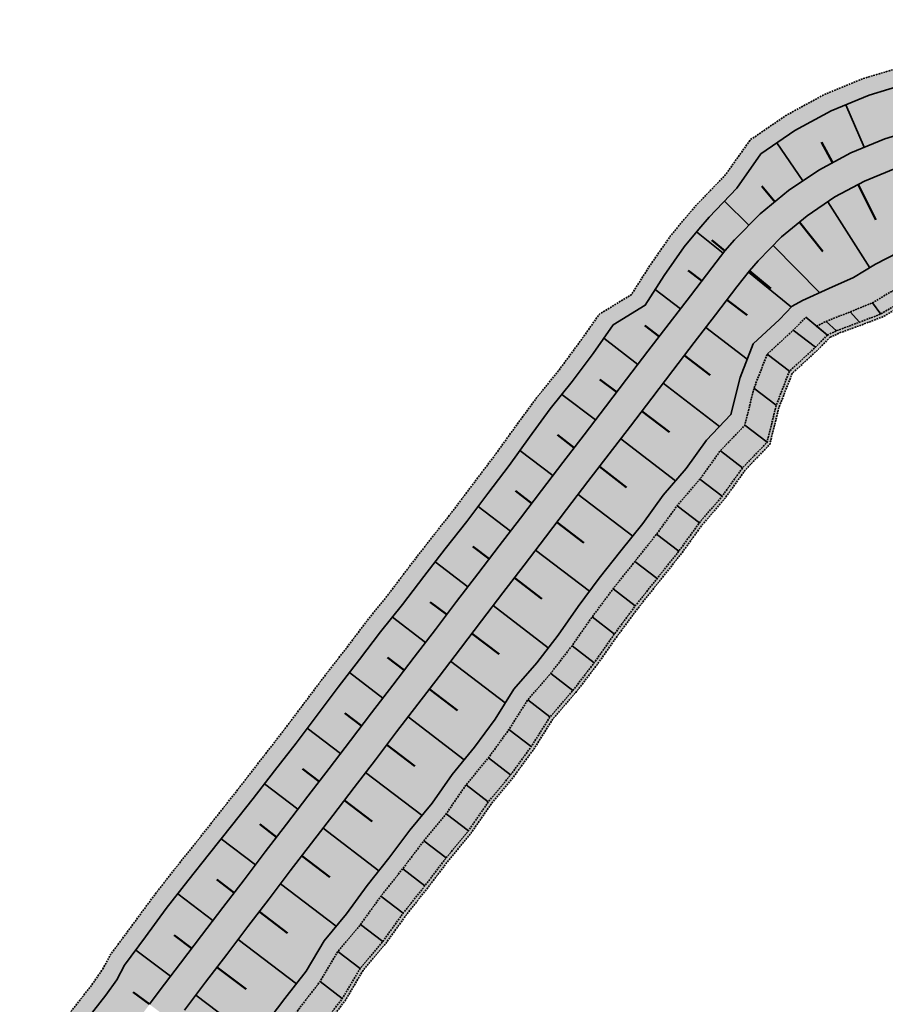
# Model space of a CAD drawing. Header units: metres. Extents: x 202556 to 220516, y 396023 to 402859.
# Tile 4 of 12: x 202626 to 202750, y 396423 to 396564. Entities that reach past the tile are written whole.
import ezdxf

# ---------------------------------------------------------------- set-up
doc = ezdxf.new("R2010")
doc.units = ezdxf.units.M
doc.linetypes.add('DASHED2', pattern=[0.375, 0.25, -0.125])
doc.layers.add('C3D-CORRIDOR', color=7, linetype='Continuous')
for name, color, linetype, lineweight in [('N-WA-GR-GRAS-V', 61, 'Continuous', 18), ('N-WA-GW-DIJK_KRUIN_BINNEN-G', 90, 'Continuous', 35), ('N-WA-GW-DIJK_KRUIN_BUITEN-G', 90, 'Continuous', 35), ('N-WA-GW-DIJK_TEEN_BINNEN-G', 90, 'Continuous', 35), ('N-WA-GW-DIJK_TEEN_BUITEN-G', 90, 'Continuous', 35), ('N-WA-GW-WATERBODEM-G', 122, 'Continuous', 35), ('N-WA-KG-ONDERHOUDGRENS_WATERSCHAP-G', 170, 'DASHED2', 35), ('N-WA-VH-VERHARDING_GRASBETONSTEEN-V', 75, 'Continuous', 18)]:
    doc.layers.add(name, color=color, linetype=linetype, lineweight=lineweight)
doc.layers.add('N-WA-GW-WATERBODEM-V', color=7, linetype='Continuous', lineweight=35, true_color=0x00cc99)

msp = doc.modelspace()

# ---------------------------------------------------------------- hatches: boundary and pattern name
at = {"layer": 'N-WA-GR-GRAS-V', "linetype": 'Continuous', "lineweight": 18}
for points in [[(202723.3, 396534.09), (202724.77, 396535.82), (202728.74, 396539.93), (202732.17, 396544.87), (202737.03, 396548.19), (202742.19, 396551.01), (202747.63, 396553.25), (202753.27, 396554.94), (202759.06, 396555.98), (202764.91, 396556.49), (202770.09, 396556.44), (202775.09, 396556.45), (202780.09, 396556.6), (202785.08, 396556.71), (202790.08, 396556.82), (202795.08, 396557), (202800.08, 396557.08), (202805.08, 396557.17), (202810.08, 396557.33), (202815.08, 396557.48), (202820.07, 396557.68), (202825.07, 396557.86), (202830.07, 396558.08), (202835.06, 396558.36), (202840.06, 396558.63), (202845.05, 396558.83), (202850.05, 396558.97), (202855.04, 396559.32), (202860.04, 396559.65), (202865.03, 396559.94), (202870.03, 396560.19), (202875.02, 396560.52), (202880.02, 396560.75), (202885.01, 396561.12), (202890.01, 396561.36), (202892.24, 396561.52), (202892.44, 396552.87), (202890.2, 396552.82), (202885.2, 396552.71), (202880.2, 396552.6), (202875.2, 396552.49), (202870.2, 396552.37), (202865.21, 396552.26), (202860.21, 396552.15), (202855.21, 396552.03), (202850.21, 396551.92), (202845.21, 396551.81), (202840.21, 396551.7), (202835.21, 396551.58), (202830.21, 396551.47), (202825.22, 396551.36), (202820.22, 396551.24), (202815.22, 396551.13), (202810.22, 396551.02), (202805.22, 396550.91), (202800.22, 396550.79), (202795.22, 396550.68), (202790.22, 396550.57), (202785.23, 396550.45), (202780.23, 396550.34), (202775.23, 396550.23), (202770.23, 396550.12), (202765.19, 396549.99), (202759.99, 396549.51), (202754.86, 396548.51), (202749.86, 396547.01), (202745.03, 396545.01), (202740.43, 396542.54), (202736.1, 396539.63), (202732.08, 396536.29), (202728.41, 396532.57), (202727.05, 396530.99), (202723.3, 396534.09)], [(202727.05, 396530.99), (202728.41, 396532.57), (202732.08, 396536.29), (202736.1, 396539.63), (202740.43, 396542.54), (202745.03, 396545.01), (202749.86, 396547.01), (202754.86, 396548.51), (202759.99, 396549.51), (202765.19, 396549.99), (202770.23, 396550.12), (202775.23, 396550.23), (202780.23, 396550.34), (202785.23, 396550.45), (202790.22, 396550.57), (202795.22, 396550.68), (202800.22, 396550.79), (202805.22, 396550.91), (202810.22, 396551.02), (202815.22, 396551.13), (202820.22, 396551.24), (202825.22, 396551.36), (202830.21, 396551.47), (202835.21, 396551.58), (202840.21, 396551.7), (202845.21, 396551.81), (202850.21, 396551.92), (202855.21, 396552.03), (202860.21, 396552.15), (202865.21, 396552.26), (202870.2, 396552.37), (202875.2, 396552.49), (202880.2, 396552.6), (202885.2, 396552.71), (202890.2, 396552.82), (202892.44, 396552.87), (202892.49, 396550.63), (202890.25, 396550.58), (202885.25, 396550.46), (202880.25, 396550.35), (202875.25, 396550.24), (202870.26, 396550.12), (202865.26, 396550.01), (202860.26, 396549.9), (202855.26, 396549.79), (202850.26, 396549.67), (202845.26, 396549.56), (202840.26, 396549.45), (202835.26, 396549.33), (202830.27, 396549.22), (202825.27, 396549.11), (202820.27, 396549), (202815.27, 396548.88), (202810.27, 396548.77), (202805.27, 396548.66), (202800.27, 396548.54), (202795.27, 396548.43), (202790.28, 396548.32), (202785.28, 396548.21), (202780.28, 396548.09), (202775.28, 396547.98), (202770.28, 396547.87), (202765.28, 396547.74), (202760.31, 396547.28), (202755.4, 396546.33), (202750.61, 396544.89), (202746, 396542.98), (202741.59, 396540.61), (202737.44, 396537.82), (202733.6, 396534.63), (202730.09, 396531.08), (202728.79, 396529.56), (202727.05, 396530.99)], [(202728.79, 396529.56), (202730.09, 396531.08), (202733.6, 396534.63), (202737.44, 396537.82), (202741.59, 396540.61), (202746, 396542.98), (202750.61, 396544.89), (202755.4, 396546.33), (202760.31, 396547.28), (202765.28, 396547.74), (202770.28, 396547.87), (202775.28, 396547.98), (202780.28, 396548.09), (202785.28, 396548.21), (202790.28, 396548.32), (202795.27, 396548.43), (202800.27, 396548.54), (202805.27, 396548.66), (202810.27, 396548.77), (202815.27, 396548.88), (202820.27, 396549), (202825.27, 396549.11), (202830.27, 396549.22), (202835.26, 396549.33), (202840.26, 396549.45), (202845.26, 396549.56), (202850.26, 396549.67), (202855.26, 396549.79), (202860.26, 396549.9), (202865.26, 396550.01), (202870.26, 396550.12), (202875.25, 396550.24), (202880.25, 396550.35), (202885.25, 396550.46), (202890.25, 396550.58), (202892.49, 396550.63), (202892.54, 396548.38), (202890.3, 396548.33), (202885.3, 396548.21), (202880.3, 396548.1), (202875.3, 396547.99), (202870.31, 396547.87), (202865.31, 396547.76), (202860.31, 396547.65), (202855.31, 396547.54), (202850.31, 396547.42), (202845.31, 396547.31), (202840.31, 396547.2), (202835.31, 396547.08), (202830.32, 396546.97), (202825.32, 396546.86), (202820.32, 396546.75), (202815.32, 396546.63), (202810.32, 396546.52), (202805.32, 396546.41), (202800.32, 396546.29), (202795.33, 396546.18), (202790.33, 396546.07), (202785.33, 396545.96), (202780.33, 396545.84), (202775.33, 396545.73), (202770.33, 396545.62), (202765.38, 396545.5), (202760.62, 396545.06), (202755.94, 396544.14), (202751.37, 396542.77), (202746.96, 396540.94), (202742.75, 396538.69), (202738.79, 396536.02), (202735.12, 396532.98), (202731.77, 396529.58), (202730.53, 396528.13), (202728.79, 396529.56)], [(202730.53, 396528.13), (202731.77, 396529.58), (202735.12, 396532.98), (202738.79, 396536.02), (202742.75, 396538.69), (202746.96, 396540.94), (202751.37, 396542.77), (202755.94, 396544.14), (202760.62, 396545.06), (202765.38, 396545.5), (202770.33, 396545.62), (202775.33, 396545.73), (202780.33, 396545.84), (202785.33, 396545.96), (202790.33, 396546.07), (202795.33, 396546.18), (202800.32, 396546.29), (202805.32, 396546.41), (202810.32, 396546.52), (202815.32, 396546.63), (202820.32, 396546.75), (202825.32, 396546.86), (202830.32, 396546.97), (202835.31, 396547.08), (202840.31, 396547.2), (202845.31, 396547.31), (202850.31, 396547.42), (202855.31, 396547.54), (202860.31, 396547.65), (202865.31, 396547.76), (202870.31, 396547.87), (202875.3, 396547.99), (202880.3, 396548.1), (202885.3, 396548.21), (202890.3, 396548.33), (202892.54, 396548.38), (202892.85, 396534.64), (202890.61, 396534.62), (202885.61, 396534.7), (202880.6, 396534.87), (202875.6, 396534.93), (202870.6, 396534.96), (202865.6, 396534.94), (202860.59, 396535.05), (202855.59, 396535.25), (202850.58, 396535.38), (202845.58, 396535.62), (202840.57, 396535.79), (202835.57, 396535.8), (202830.57, 396535.7), (202825.57, 396535.74), (202820.57, 396535.78), (202815.56, 396535.88), (202810.56, 396535.89), (202805.56, 396535.96), (202800.56, 396535.9), (202795.56, 396535.99), (202790.55, 396535.94), (202785.56, 396535.83), (202780.56, 396535.61), (202775.57, 396535.29), (202770.57, 396534.89), (202765.85, 396534.33), (202762.2, 396534.04), (202758.63, 396533.25), (202755.17, 396532.09), (202751.79, 396530.75), (202748.55, 396529.07), (202745.41, 396527.18), (202741.89, 396525.6), (202738.13, 396523.9), (202736.65, 396523.09), (202730.53, 396528.13)], [(202640.19, 396426.86), (202641.29, 396428.94), (202644.29, 396432.97), (202647.25, 396437.02), (202650.33, 396440.99), (202653.46, 396444.9), (202656.57, 396448.82), (202659.66, 396452.75), (202662.71, 396456.71), (202665.79, 396460.65), (202668.8, 396464.65), (202671.8, 396468.64), (202674.87, 396472.59), (202677.88, 396476.58), (202681.02, 396480.47), (202684.03, 396484.47), (202687.1, 396488.42), (202690.2, 396492.34), (202693.2, 396496.34), (202696.21, 396500.33), (202699.13, 396504.39), (202702.09, 396508.42), (202705.24, 396512.31), (202708.21, 396516.33), (202711.1, 396520.42), (202715.66, 396523.23), (202718.37, 396527.45), (202721.22, 396531.56), (202723.3, 396534.08), (202727.05, 396530.99), (202725.15, 396528.56), (202722.12, 396524.59), (202719.08, 396520.61), (202716.05, 396516.64), (202713.01, 396512.67), (202709.97, 396508.69), (202706.94, 396504.72), (202703.9, 396500.75), (202700.87, 396496.77), (202697.83, 396492.8), (202694.8, 396488.83), (202691.76, 396484.86), (202688.73, 396480.88), (202685.69, 396476.91), (202682.65, 396472.94), (202679.62, 396468.96), (202676.58, 396464.99), (202673.55, 396461.02), (202670.51, 396457.04), (202667.48, 396453.07), (202664.44, 396449.1), (202661.41, 396445.12), (202658.37, 396441.15), (202655.33, 396437.18), (202652.3, 396433.19), (202649.28, 396429.2), (202646.27, 396425.2), (202644.88, 396423.34), (202640.19, 396426.86)], [(202644.88, 396423.34), (202646.27, 396425.2), (202649.28, 396429.2), (202652.3, 396433.19), (202655.33, 396437.18), (202658.37, 396441.15), (202661.41, 396445.12), (202664.44, 396449.1), (202667.48, 396453.07), (202670.51, 396457.04), (202673.55, 396461.02), (202676.58, 396464.99), (202679.62, 396468.96), (202682.65, 396472.94), (202685.69, 396476.91), (202688.73, 396480.88), (202691.76, 396484.86), (202694.8, 396488.83), (202697.83, 396492.8), (202700.87, 396496.77), (202703.9, 396500.75), (202706.94, 396504.72), (202709.97, 396508.69), (202713.01, 396512.67), (202716.05, 396516.64), (202719.08, 396520.61), (202722.12, 396524.59), (202725.15, 396528.56), (202727.05, 396530.99), (202728.79, 396529.56), (202726.94, 396527.19), (202723.9, 396523.22), (202720.87, 396519.25), (202717.83, 396515.27), (202714.8, 396511.3), (202711.76, 396507.33), (202708.73, 396503.35), (202705.69, 396499.38), (202702.66, 396495.41), (202699.62, 396491.44), (202696.58, 396487.46), (202693.55, 396483.49), (202690.51, 396479.52), (202687.48, 396475.54), (202684.44, 396471.57), (202681.41, 396467.6), (202678.37, 396463.62), (202675.34, 396459.65), (202672.3, 396455.68), (202669.27, 396451.7), (202666.23, 396447.73), (202663.19, 396443.76), (202660.16, 396439.78), (202657.12, 396435.81), (202654.1, 396431.83), (202651.08, 396427.84), (202648.07, 396423.85), (202646.68, 396421.99), (202644.88, 396423.34)], [(202646.68, 396421.99), (202648.07, 396423.85), (202651.08, 396427.84), (202654.1, 396431.83), (202657.12, 396435.81), (202660.16, 396439.78), (202663.19, 396443.76), (202666.23, 396447.73), (202669.27, 396451.7), (202672.3, 396455.68), (202675.34, 396459.65), (202678.37, 396463.62), (202681.41, 396467.6), (202684.44, 396471.57), (202687.48, 396475.54), (202690.51, 396479.52), (202693.55, 396483.49), (202696.58, 396487.46), (202699.62, 396491.44), (202702.66, 396495.41), (202705.69, 396499.38), (202708.73, 396503.35), (202711.76, 396507.33), (202714.8, 396511.3), (202717.83, 396515.27), (202720.87, 396519.25), (202723.9, 396523.22), (202726.94, 396527.19), (202728.79, 396529.56), (202730.53, 396528.13), (202728.73, 396525.83), (202725.69, 396521.85), (202722.66, 396517.88), (202719.62, 396513.91), (202716.59, 396509.93), (202713.55, 396505.96), (202710.51, 396501.99), (202707.48, 396498.02), (202704.44, 396494.04), (202701.41, 396490.07), (202698.37, 396486.1), (202695.34, 396482.12), (202692.3, 396478.15), (202689.27, 396474.18), (202686.23, 396470.2), (202683.2, 396466.23), (202680.16, 396462.26), (202677.12, 396458.28), (202674.09, 396454.31), (202671.05, 396450.34), (202668.02, 396446.36), (202664.98, 396442.39), (202661.95, 396438.42), (202658.91, 396434.45), (202655.89, 396430.47), (202652.88, 396426.49), (202649.87, 396422.5), (202648.49, 396420.64), (202646.68, 396421.99)], [(202648.49, 396420.64), (202649.87, 396422.5), (202652.88, 396426.49), (202655.89, 396430.47), (202658.91, 396434.45), (202661.95, 396438.42), (202664.98, 396442.39), (202668.02, 396446.36), (202671.05, 396450.34), (202674.09, 396454.31), (202677.12, 396458.28), (202680.16, 396462.26), (202683.2, 396466.23), (202686.23, 396470.2), (202689.27, 396474.18), (202692.3, 396478.15), (202695.34, 396482.12), (202698.37, 396486.1), (202701.41, 396490.07), (202704.44, 396494.04), (202707.48, 396498.02), (202710.51, 396501.99), (202713.55, 396505.96), (202716.59, 396509.93), (202719.62, 396513.91), (202722.66, 396517.88), (202725.69, 396521.85), (202728.73, 396525.83), (202730.53, 396528.13), (202736.65, 396523.09), (202734.82, 396521.17), (202731.09, 396517.73), (202729.2, 396512.88), (202727.89, 396507.59), (202724.41, 396503.96), (202721.49, 396499.89), (202718.23, 396496.09), (202715.3, 396492.04), (202712.19, 396488.12), (202709.08, 396484.21), (202706.09, 396480.2), (202703.22, 396476.1), (202700.18, 396472.13), (202696.9, 396468.35), (202694.21, 396464.1), (202691.27, 396460.06), (202688.08, 396456.2), (202685.25, 396452.08), (202682.06, 396448.22), (202679.04, 396444.23), (202675.94, 396440.31), (202673.02, 396436.25), (202669.8, 396432.42), (202667.23, 396428.1), (202664.2, 396424.17), (202661.21, 396420.2), (202658.31, 396416.16), (202656.18, 396414.88), (202648.49, 396420.64)], [(202628.35, 396411.32), (202629.5, 396412.68), (202632.52, 396416.69), (202635.56, 396420.69), (202638.65, 396424.64), (202640.19, 396426.86), (202644.88, 396423.34), (202643.28, 396421.19), (202640.29, 396417.18), (202637.31, 396413.16), (202634.34, 396409.13), (202633.28, 396407.7), (202628.35, 396411.32)]]:
    msp.add_hatch(color=61, dxfattribs=at).paths.add_polyline_path(points, flags=0)
at = {"layer": 'N-WA-GW-WATERBODEM-V', "linetype": 'Continuous', "lineweight": 35, "true_color": 0x00cc99}
for points in [[(202740.13, 396520.23), (202741.48, 396520.91), (202744.93, 396522.28), (202748.11, 396523.57), (202750.87, 396525.21), (202753.71, 396526.69), (202756.68, 396527.86), (202759.71, 396528.88), (202762.84, 396529.58), (202766.04, 396529.83), (202770.68, 396530.39), (202775.67, 396530.79), (202780.66, 396531.11), (202785.66, 396531.33), (202790.66, 396531.44), (202795.66, 396531.49), (202800.66, 396531.4), (202805.66, 396531.46), (202810.66, 396531.39), (202815.66, 396531.38), (202820.67, 396531.28), (202825.67, 396531.24), (202830.67, 396531.2), (202835.67, 396531.3), (202840.67, 396531.29), (202845.68, 396531.12), (202850.68, 396530.88), (202855.69, 396530.76), (202860.69, 396530.55), (202865.7, 396530.44), (202870.7, 396530.46), (202875.7, 396530.44), (202880.7, 396530.37), (202885.71, 396530.21), (202890.71, 396530.12), (202892.95, 396530.15), (202893, 396528.15), (202890.76, 396528.12), (202885.75, 396528.21), (202880.75, 396528.37), (202875.75, 396528.44), (202870.74, 396528.46), (202865.74, 396528.44), (202860.74, 396528.55), (202855.73, 396528.76), (202850.73, 396528.88), (202845.72, 396529.12), (202840.72, 396529.29), (202835.72, 396529.3), (202830.72, 396529.2), (202825.72, 396529.24), (202820.71, 396529.28), (202815.71, 396529.38), (202810.71, 396529.39), (202805.71, 396529.46), (202800.71, 396529.4), (202795.7, 396529.49), (202790.7, 396529.44), (202785.7, 396529.33), (202780.71, 396529.12), (202775.71, 396528.79), (202770.72, 396528.39), (202766.13, 396527.84), (202763.13, 396527.6), (202760.19, 396526.94), (202757.35, 396525.97), (202754.57, 396524.88), (202751.9, 396523.5), (202749.3, 396521.97), (202746.28, 396520.81), (202742.98, 396519.58), (202741.67, 396518.96), (202740.13, 396520.23)], [(202658.18, 396413.38), (202660.31, 396414.66), (202663.2, 396418.7), (202666.19, 396422.66), (202669.22, 396426.59), (202671.78, 396430.9), (202675, 396434.74), (202677.92, 396438.8), (202681.03, 396442.72), (202684.05, 396446.7), (202687.24, 396450.56), (202690.07, 396454.69), (202693.26, 396458.54), (202696.2, 396462.59), (202698.88, 396466.83), (202702.16, 396470.62), (202705.21, 396474.58), (202708.08, 396478.68), (202711.06, 396482.69), (202714.18, 396486.61), (202717.29, 396490.52), (202720.22, 396494.58), (202723.48, 396498.37), (202726.39, 396502.44), (202729.88, 396506.07), (202731.19, 396511.36), (202733.07, 396516.22), (202736.8, 396519.66), (202738.58, 396521.5), (202741.67, 396518.96), (202739.98, 396517.23), (202736.25, 396513.79), (202734.37, 396508.93), (202733.06, 396503.64), (202729.57, 396500.01), (202726.66, 396495.95), (202723.4, 396492.15), (202720.47, 396488.09), (202717.35, 396484.18), (202714.24, 396480.26), (202711.26, 396476.25), (202708.38, 396472.15), (202705.34, 396468.19), (202702.06, 396464.4), (202699.38, 396460.16), (202696.44, 396456.11), (202693.25, 396452.26), (202690.42, 396448.13), (202687.23, 396444.27), (202684.21, 396440.29), (202681.1, 396436.37), (202678.18, 396432.31), (202674.96, 396428.47), (202672.4, 396424.16), (202669.38, 396420.24), (202666.4, 396416.29), (202663.51, 396412.26), (202661.39, 396410.98), (202658.18, 396413.38)]]:
    msp.add_hatch(color=122, dxfattribs=at).paths.add_polyline_path(points, flags=0)
at = {"layer": 'N-WA-VH-VERHARDING_GRASBETONSTEEN-V', "linetype": 'Continuous', "lineweight": 18}
for points in [[(202721.37, 396535.67), (202722.91, 396537.48), (202727.05, 396541.77), (202730.68, 396546.87), (202735.74, 396550.33), (202741.12, 396553.27), (202746.79, 396555.61), (202752.67, 396557.37), (202758.7, 396558.46), (202764.81, 396558.99), (202770.03, 396558.94), (202775.03, 396558.95), (202780.03, 396559.1), (202785.03, 396559.21), (202790.03, 396559.32), (202795.02, 396559.5), (202800.02, 396559.58), (202805.02, 396559.67), (202810.02, 396559.83), (202815.02, 396559.98), (202820.02, 396560.18), (202825.01, 396560.36), (202830.01, 396560.58), (202835, 396560.86), (202840, 396561.13), (202845, 396561.33), (202849.99, 396561.47), (202854.99, 396561.82), (202859.98, 396562.15), (202864.98, 396562.44), (202869.97, 396562.69), (202874.97, 396563.02), (202879.96, 396563.25), (202884.95, 396563.62), (202889.95, 396563.86), (202892.19, 396564.02), (202892.24, 396561.52), (202890.01, 396561.36), (202885.01, 396561.12), (202880.02, 396560.75), (202875.02, 396560.52), (202870.03, 396560.19), (202865.03, 396559.94), (202860.04, 396559.65), (202855.04, 396559.32), (202850.05, 396558.97), (202845.05, 396558.83), (202840.06, 396558.63), (202835.06, 396558.36), (202830.07, 396558.08), (202825.07, 396557.86), (202820.07, 396557.68), (202815.08, 396557.48), (202810.08, 396557.33), (202805.08, 396557.17), (202800.08, 396557.08), (202795.08, 396557), (202790.08, 396556.82), (202785.08, 396556.71), (202780.09, 396556.6), (202775.09, 396556.45), (202770.09, 396556.44), (202764.91, 396556.49), (202759.06, 396555.98), (202753.27, 396554.94), (202747.63, 396553.25), (202742.19, 396551.01), (202737.03, 396548.19), (202732.17, 396544.87), (202728.74, 396539.93), (202724.77, 396535.82), (202723.3, 396534.09), (202721.37, 396535.67)], [(202638.19, 396428.36), (202639.3, 396430.44), (202642.29, 396434.48), (202645.26, 396438.53), (202648.34, 396442.5), (202651.48, 396446.42), (202654.58, 396450.34), (202657.67, 396454.27), (202660.73, 396458.23), (202663.8, 396462.17), (202666.81, 396466.16), (202669.81, 396470.16), (202672.89, 396474.11), (202675.9, 396478.1), (202679.04, 396481.99), (202682.05, 396485.98), (202685.11, 396489.93), (202688.21, 396493.86), (202691.21, 396497.86), (202694.23, 396501.85), (202697.15, 396505.91), (202700.11, 396509.94), (202703.25, 396513.83), (202706.22, 396517.85), (202709.11, 396521.94), (202713.68, 396524.74), (202716.38, 396528.97), (202719.24, 396533.08), (202721.37, 396535.67), (202723.3, 396534.08), (202721.22, 396531.56), (202718.37, 396527.45), (202715.66, 396523.23), (202711.1, 396520.42), (202708.21, 396516.33), (202705.24, 396512.31), (202702.09, 396508.42), (202699.13, 396504.39), (202696.21, 396500.33), (202693.2, 396496.34), (202690.2, 396492.34), (202687.1, 396488.42), (202684.03, 396484.47), (202681.02, 396480.47), (202677.88, 396476.58), (202674.87, 396472.59), (202671.8, 396468.64), (202668.8, 396464.65), (202665.79, 396460.65), (202662.71, 396456.71), (202659.66, 396452.75), (202656.57, 396448.82), (202653.46, 396444.9), (202650.33, 396440.99), (202647.25, 396437.02), (202644.29, 396432.97), (202641.29, 396428.94), (202640.19, 396426.86), (202638.19, 396428.36)], [(202736.65, 396523.09), (202738.13, 396523.9), (202741.89, 396525.6), (202745.41, 396527.18), (202748.55, 396529.07), (202751.79, 396530.75), (202755.17, 396532.09), (202758.63, 396533.25), (202762.2, 396534.04), (202765.85, 396534.33), (202770.57, 396534.89), (202775.57, 396535.29), (202780.56, 396535.61), (202785.56, 396535.83), (202790.55, 396535.94), (202795.56, 396535.99), (202800.56, 396535.9), (202805.56, 396535.96), (202810.56, 396535.89), (202815.56, 396535.88), (202820.57, 396535.78), (202825.57, 396535.74), (202830.57, 396535.7), (202835.57, 396535.8), (202840.57, 396535.79), (202845.58, 396535.62), (202850.58, 396535.38), (202855.59, 396535.25), (202860.59, 396535.05), (202865.6, 396534.94), (202870.6, 396534.96), (202875.6, 396534.93), (202880.6, 396534.87), (202885.61, 396534.7), (202890.61, 396534.62), (202892.85, 396534.64), (202892.95, 396530.15), (202890.71, 396530.12), (202885.71, 396530.21), (202880.7, 396530.37), (202875.7, 396530.44), (202870.7, 396530.46), (202865.7, 396530.44), (202860.69, 396530.55), (202855.69, 396530.76), (202850.68, 396530.88), (202845.68, 396531.12), (202840.67, 396531.29), (202835.67, 396531.3), (202830.67, 396531.2), (202825.67, 396531.24), (202820.67, 396531.28), (202815.66, 396531.38), (202810.66, 396531.39), (202805.66, 396531.46), (202800.66, 396531.4), (202795.66, 396531.49), (202790.66, 396531.44), (202785.66, 396531.33), (202780.66, 396531.11), (202775.67, 396530.79), (202770.68, 396530.39), (202766.04, 396529.83), (202762.84, 396529.58), (202759.71, 396528.88), (202756.68, 396527.86), (202753.71, 396526.69), (202750.87, 396525.21), (202748.11, 396523.57), (202744.93, 396522.28), (202741.48, 396520.91), (202740.13, 396520.23), (202736.65, 396523.09)], [(202741.67, 396518.96), (202742.98, 396519.58), (202746.28, 396520.81), (202749.3, 396521.97), (202751.9, 396523.5), (202754.57, 396524.88), (202757.35, 396525.97), (202760.19, 396526.94), (202763.13, 396527.6), (202766.13, 396527.84), (202770.72, 396528.39), (202775.71, 396528.79), (202780.71, 396529.12), (202785.7, 396529.33), (202790.7, 396529.44), (202795.7, 396529.49), (202800.71, 396529.4), (202805.71, 396529.46), (202810.71, 396529.39), (202815.71, 396529.38), (202820.71, 396529.28), (202825.72, 396529.24), (202830.72, 396529.2), (202835.72, 396529.3), (202840.72, 396529.29), (202845.72, 396529.12), (202850.73, 396528.88), (202855.73, 396528.76), (202860.74, 396528.55), (202865.74, 396528.44), (202870.74, 396528.46), (202875.75, 396528.44), (202880.75, 396528.37), (202885.75, 396528.21), (202890.76, 396528.12), (202893, 396528.15), (202893.01, 396527.65), (202890.77, 396527.62), (202885.77, 396527.71), (202880.76, 396527.87), (202875.76, 396527.94), (202870.76, 396527.96), (202865.75, 396527.94), (202860.75, 396528.05), (202855.74, 396528.26), (202850.74, 396528.38), (202845.73, 396528.62), (202840.73, 396528.79), (202835.73, 396528.8), (202830.73, 396528.71), (202825.73, 396528.74), (202820.72, 396528.78), (202815.72, 396528.88), (202810.72, 396528.89), (202805.72, 396528.96), (202800.72, 396528.9), (202795.71, 396528.99), (202790.71, 396528.94), (202785.71, 396528.83), (202780.72, 396528.62), (202775.72, 396528.29), (202770.73, 396527.89), (202766.15, 396527.34), (202763.2, 396527.11), (202760.31, 396526.45), (202757.52, 396525.5), (202754.78, 396524.43), (202752.16, 396523.07), (202749.6, 396521.57), (202746.62, 396520.44), (202743.35, 396519.24), (202742.06, 396518.64), (202741.67, 396518.96)], [(202656.18, 396414.88), (202658.31, 396416.16), (202661.21, 396420.2), (202664.2, 396424.17), (202667.23, 396428.1), (202669.8, 396432.42), (202673.02, 396436.25), (202675.94, 396440.31), (202679.04, 396444.23), (202682.06, 396448.22), (202685.25, 396452.08), (202688.08, 396456.2), (202691.27, 396460.06), (202694.21, 396464.1), (202696.9, 396468.35), (202700.18, 396472.13), (202703.22, 396476.1), (202706.09, 396480.2), (202709.08, 396484.21), (202712.19, 396488.12), (202715.3, 396492.04), (202718.23, 396496.09), (202721.49, 396499.89), (202724.41, 396503.96), (202727.89, 396507.59), (202729.2, 396512.88), (202731.09, 396517.73), (202734.82, 396521.17), (202736.65, 396523.09), (202738.58, 396521.5), (202736.8, 396519.66), (202733.07, 396516.22), (202731.19, 396511.36), (202729.88, 396506.07), (202726.39, 396502.44), (202723.48, 396498.37), (202720.22, 396494.58), (202717.29, 396490.52), (202714.18, 396486.61), (202711.06, 396482.69), (202708.08, 396478.68), (202705.21, 396474.58), (202702.16, 396470.62), (202698.88, 396466.83), (202696.2, 396462.59), (202693.26, 396458.54), (202690.07, 396454.69), (202687.24, 396450.56), (202684.05, 396446.7), (202681.03, 396442.72), (202677.92, 396438.8), (202675, 396434.74), (202671.78, 396430.9), (202669.22, 396426.59), (202666.19, 396422.66), (202663.2, 396418.7), (202660.31, 396414.66), (202658.18, 396413.38), (202656.18, 396414.88)], [(202661.39, 396410.98), (202663.51, 396412.26), (202666.4, 396416.29), (202669.38, 396420.24), (202672.4, 396424.16), (202674.96, 396428.47), (202678.18, 396432.31), (202681.1, 396436.37), (202684.21, 396440.29), (202687.23, 396444.27), (202690.42, 396448.13), (202693.25, 396452.26), (202696.44, 396456.11), (202699.38, 396460.16), (202702.06, 396464.4), (202705.34, 396468.19), (202708.38, 396472.15), (202711.26, 396476.25), (202714.24, 396480.26), (202717.35, 396484.18), (202720.47, 396488.09), (202723.4, 396492.15), (202726.66, 396495.95), (202729.57, 396500.01), (202733.06, 396503.64), (202734.37, 396508.93), (202736.25, 396513.79), (202739.98, 396517.23), (202741.67, 396518.96), (202742.06, 396518.64), (202740.38, 396516.92), (202736.65, 396513.48), (202734.76, 396508.63), (202733.45, 396503.34), (202729.97, 396499.71), (202727.06, 396495.64), (202723.79, 396491.84), (202720.87, 396487.79), (202717.75, 396483.87), (202714.64, 396479.96), (202711.66, 396475.95), (202708.78, 396471.85), (202705.74, 396467.88), (202702.46, 396464.1), (202699.78, 396459.85), (202696.84, 396455.81), (202693.65, 396451.95), (202690.81, 396447.83), (202687.63, 396443.97), (202684.6, 396439.99), (202681.5, 396436.06), (202678.58, 396432), (202675.36, 396428.17), (202672.8, 396423.86), (202669.78, 396419.94), (202666.8, 396415.99), (202663.91, 396411.96), (202661.79, 396410.69), (202661.39, 396410.98)], [(202626.33, 396412.8), (202627.48, 396414.16), (202630.51, 396418.17), (202633.55, 396422.18), (202636.65, 396426.14), (202638.19, 396428.36), (202640.19, 396426.86), (202638.65, 396424.64), (202635.56, 396420.69), (202632.52, 396416.69), (202629.5, 396412.68), (202628.35, 396411.32), (202626.33, 396412.8)]]:
    msp.add_hatch(color=75, dxfattribs=at).paths.add_polyline_path(points, flags=0)

# ---------------------------------------------------------------- linework, layer by layer
at = {"layer": 'C3D-CORRIDOR', "color": 7, "linetype": 'Continuous', "lineweight": 35}
for p, q in [((202746.91, 396545.79, 16.2), (202744.3, 396551.88, 13.99)), ((202738.15, 396541.01, 16.2), (202734.47, 396546.44, 14.01)), ((202730.46, 396534.65, 16.2), (202726.99, 396538.11, 14.56)), ((202741.74, 396538.01, 16.2), (202747.75, 396528.58, 13.96)), ((202726.79, 396530.66, 16.2), (202723, 396533.72, 14.57)), ((202733.94, 396531.78, 16.2), (202740.6, 396525.02, 13.89)), ((202730.39, 396527.96, 16.2), (202736.53, 396522.96, 14.62)), ((202720.7, 396522.73, 16.2), (202717.1, 396525.47, 14.69)), ((202724.3, 396520.03, 16.2), (202730.22, 396515.5, 14.71)), ((202714.62, 396514.78, 16.2), (202709.75, 396518.51, 14.15)), ((202718.23, 396512.08, 16.2), (202726.29, 396505.92, 14.17)), ((202708.55, 396506.83, 16.2), (202703.77, 396510.49, 14.19)), ((202712.16, 396504.14, 16.2), (202720, 396498.15, 14.23)), ((202702.48, 396498.89, 16.2), (202697.77, 396502.49, 14.22)), ((202706.09, 396496.19, 16.2), (202713.87, 396490.24, 14.24)), ((202696.41, 396490.94, 16.2), (202691.8, 396494.47, 14.26)), ((202700.01, 396488.24, 16.2), (202707.71, 396482.37, 14.26)), ((202690.34, 396483, 16.2), (202685.67, 396486.57, 14.24)), ((202693.94, 396480.3, 16.2), (202701.82, 396474.28, 14.22)), ((202684.27, 396475.05, 16.2), (202679.55, 396478.65, 14.22)), ((202687.87, 396472.35, 16.2), (202695.66, 396466.4, 14.24)), ((202678.2, 396467.1, 16.2), (202673.43, 396470.74, 14.2)), ((202681.8, 396464.41, 16.2), (202689.81, 396458.29, 14.18)), ((202672.13, 396459.16, 16.2), (202667.39, 396462.78, 14.21)), ((202675.73, 396456.46, 16.2), (202683.79, 396450.3, 14.17)), ((202666.06, 396451.21, 16.2), (202661.28, 396454.86, 14.2)), ((202669.66, 396448.51, 16.2), (202677.62, 396442.43, 14.2)), ((202659.99, 396443.26, 16.2), (202655.11, 396446.99, 14.16)), ((202663.59, 396440.57, 16.2), (202671.54, 396434.49, 14.2)), ((202653.92, 396435.31, 16.2), (202648.9, 396439.14, 14.1)), ((202657.52, 396432.62, 16.2), (202665.84, 396426.29, 14.11)), ((202647.89, 396427.34, 16.2), (202642.9, 396431.1, 14.12)), ((202651.49, 396424.64, 16.2), (202659.87, 396418.33, 14.1))]:
    msp.add_line(p, q, dxfattribs=at)
at = {"layer": 'C3D-CORRIDOR', "color": 7, "linetype": 'Continuous', "lineweight": 50}
for p, q in [((202742.41, 396543.61, 16.2), (202740.83, 396546.5, 15.1)), ((202734.15, 396538.01, 16.2), (202732.32, 396540.23, 15.24)), ((202746.08, 396540.47, 16.2), (202748.6, 396535.44, 15.07)), ((202737.68, 396535.1, 16.2), (202741.02, 396530.9, 15.03)), ((202727.05, 396530.99, 16.2), (202725.18, 396532.54, 15.39)), ((202723.73, 396526.7, 16.2), (202721.81, 396528.17, 15.39)), ((202730.53, 396528.13, 16.2), (202733.59, 396525.61, 15.41)), ((202727.33, 396524, 16.2), (202730.22, 396521.8, 15.47)), ((202717.66, 396518.75, 16.2), (202715.59, 396520.33, 15.33)), ((202721.26, 396516.06, 16.2), (202724.93, 396513.25, 15.28)), ((202711.59, 396510.81, 16.2), (202709.2, 396512.63, 15.2)), ((202715.19, 396508.11, 16.2), (202719.13, 396505.1, 15.21)), ((202705.52, 396502.86, 16.2), (202703.11, 396504.7, 15.19)), ((202709.12, 396500.16, 16.2), (202713, 396497.2, 15.22)), ((202699.45, 396494.92, 16.2), (202697.13, 396496.69, 15.23)), ((202703.05, 396492.22, 16.2), (202706.91, 396489.27, 15.23)), ((202693.38, 396486.97, 16.2), (202691.06, 396488.74, 15.23)), ((202696.98, 396484.27, 16.2), (202700.88, 396481.29, 15.22)), ((202687.31, 396479.02, 16.2), (202684.97, 396480.81, 15.22)), ((202690.91, 396476.33, 16.2), (202694.79, 396473.36, 15.22)), ((202681.23, 396471.08, 16.2), (202678.85, 396472.89, 15.2)), ((202684.84, 396468.38, 16.2), (202688.85, 396465.31, 15.19)), ((202675.16, 396463.13, 16.2), (202672.78, 396464.95, 15.2)), ((202678.77, 396460.43, 16.2), (202682.77, 396457.37, 15.19)), ((202669.09, 396455.18, 16.2), (202666.72, 396457, 15.21)), ((202672.69, 396452.49, 16.2), (202676.68, 396449.44, 15.2)), ((202663.02, 396447.24, 16.2), (202660.62, 396449.07, 15.19)), ((202666.62, 396444.54, 16.2), (202670.61, 396441.49, 15.2)), ((202656.95, 396439.29, 16.2), (202654.48, 396441.18, 15.16)), ((202660.55, 396436.59, 16.2), (202664.59, 396433.51, 15.19)), ((202650.9, 396431.33, 16.2), (202648.38, 396433.23, 15.15)), ((202654.5, 396428.63, 16.2), (202658.66, 396425.49, 15.16)), ((202644.88, 396423.34, 16.2), (202642.54, 396425.1, 15.22))]:
    msp.add_line(p, q, dxfattribs=at)
at = {"layer": 'N-WA-GW-DIJK_KRUIN_BINNEN-G', "color": 90, "linetype": 'Continuous', "lineweight": 35, "elevation": 16.2}
for points in [[(202730.53, 396528.13), (202731.77, 396529.58), (202735.12, 396532.98), (202738.79, 396536.02), (202742.75, 396538.69), (202746.96, 396540.94), (202751.37, 396542.77)], [(202649.87, 396422.5), (202652.88, 396426.49), (202655.89, 396430.47), (202658.91, 396434.45), (202661.95, 396438.42), (202664.98, 396442.39), (202668.02, 396446.36), (202671.05, 396450.34), (202674.09, 396454.31), (202677.12, 396458.28), (202680.16, 396462.26), (202683.2, 396466.23), (202686.23, 396470.2), (202689.27, 396474.18), (202692.3, 396478.15), (202695.34, 396482.12), (202698.37, 396486.1), (202701.41, 396490.07), (202704.44, 396494.04), (202707.48, 396498.02), (202710.51, 396501.99), (202713.55, 396505.96), (202716.59, 396509.93), (202719.62, 396513.91), (202722.66, 396517.88), (202725.69, 396521.85), (202728.73, 396525.83), (202730.53, 396528.13)]]:
    msp.add_lwpolyline(points, dxfattribs=at)
at = {"layer": 'N-WA-GW-DIJK_KRUIN_BUITEN-G', "color": 90, "linetype": 'Continuous', "lineweight": 35, "elevation": 16.2}
for points in [[(202727.05, 396530.99), (202728.41, 396532.57), (202732.08, 396536.29), (202736.1, 396539.63), (202740.43, 396542.54), (202745.03, 396545.01), (202749.86, 396547.01), (202754.86, 396548.51)], [(202644.88, 396423.34), (202646.27, 396425.2), (202649.28, 396429.2), (202652.3, 396433.19), (202655.33, 396437.18), (202658.37, 396441.15), (202661.41, 396445.12), (202664.44, 396449.1), (202667.48, 396453.07), (202670.51, 396457.04), (202673.55, 396461.02), (202676.58, 396464.99), (202679.62, 396468.96), (202682.65, 396472.94), (202685.69, 396476.91), (202688.73, 396480.88), (202691.76, 396484.86), (202694.8, 396488.83), (202697.83, 396492.8), (202700.87, 396496.77), (202703.9, 396500.75), (202706.94, 396504.72), (202709.97, 396508.69), (202713.01, 396512.67), (202716.05, 396516.64), (202719.08, 396520.61), (202722.12, 396524.59), (202725.15, 396528.56), (202727.05, 396530.99)]]:
    msp.add_lwpolyline(points, dxfattribs=at)
at = {"layer": 'N-WA-GW-DIJK_TEEN_BINNEN-G', "color": 90, "linetype": 'Continuous', "lineweight": 35}
for points, elevation in [([(202736.65, 396523.09), (202738.13, 396523.9), (202741.89, 396525.6), (202745.41, 396527.18), (202748.55, 396529.07), (202751.79, 396530.75)], 14.61), ([(202661.21, 396420.2), (202664.2, 396424.17), (202667.23, 396428.1), (202669.8, 396432.42), (202673.02, 396436.25), (202675.94, 396440.31), (202679.04, 396444.23), (202682.06, 396448.22), (202685.25, 396452.08), (202688.08, 396456.2), (202691.27, 396460.06), (202694.21, 396464.1), (202696.9, 396468.35), (202700.18, 396472.13), (202703.22, 396476.1), (202706.09, 396480.2), (202709.08, 396484.21), (202712.19, 396488.12), (202715.3, 396492.04), (202718.23, 396496.09), (202721.49, 396499.89), (202724.41, 396503.96), (202727.89, 396507.59), (202729.2, 396512.88), (202731.09, 396517.73), (202734.82, 396521.17), (202736.65, 396523.09)], 14.28)]:
    msp.add_lwpolyline(points, dxfattribs=dict(at, elevation=elevation))
at = {"layer": 'N-WA-GW-DIJK_TEEN_BUITEN-G', "color": 90, "linetype": 'Continuous', "lineweight": 35}
for points, elevation in [([(202723.3, 396534.09), (202724.77, 396535.82), (202728.74, 396539.93), (202732.17, 396544.87), (202737.03, 396548.19), (202742.19, 396551.01), (202747.63, 396553.25), (202753.27, 396554.94)], 14.58), ([(202640.19, 396426.86), (202641.29, 396428.94), (202644.29, 396432.97), (202647.25, 396437.02), (202650.33, 396440.99), (202653.46, 396444.9), (202656.57, 396448.82), (202659.66, 396452.75), (202662.71, 396456.71), (202665.79, 396460.65), (202668.8, 396464.65), (202671.8, 396468.64), (202674.87, 396472.59), (202677.88, 396476.58), (202681.02, 396480.47), (202684.03, 396484.47), (202687.1, 396488.42), (202690.2, 396492.34), (202693.2, 396496.34), (202696.21, 396500.33), (202699.13, 396504.39), (202702.09, 396508.42), (202705.24, 396512.31), (202708.21, 396516.33), (202711.1, 396520.42), (202715.66, 396523.23), (202718.37, 396527.45), (202721.22, 396531.56), (202723.3, 396534.08)], 14.24), ([(202628.35, 396411.32), (202629.5, 396412.68), (202632.52, 396416.69), (202635.56, 396420.69), (202638.65, 396424.64), (202640.19, 396426.86)], 14.16)]:
    msp.add_lwpolyline(points, dxfattribs=dict(at, elevation=elevation))
at = {"layer": 'N-WA-GW-WATERBODEM-G', "color": 122, "linetype": 'Continuous', "lineweight": 35}
for p, q in [((202748.11, 396523.57, 13.99), (202749.3, 396521.97, 13.99)), ((202738.58, 396521.5, 14.61), (202741.67, 396518.96, 14.61)), ((202744.93, 396522.28, 13.58), (202746.28, 396520.81, 13.58)), ((202736.8, 396519.66, 14.67), (202739.98, 396517.23, 14.67)), ((202740.13, 396520.23, 14.61), (202741.67, 396518.96, 14.61)), ((202741.48, 396520.91, 14.5), (202742.98, 396519.58, 14.5)), ((202733.07, 396516.22, 14.84), (202736.25, 396513.79, 14.84)), ((202731.19, 396511.36, 14.55), (202734.37, 396508.93, 14.55)), ((202729.88, 396506.07, 14.12), (202733.06, 396503.64, 14.12)), ((202726.39, 396502.44, 14.23), (202729.57, 396500.01, 14.23)), ((202723.48, 396498.37, 14.2), (202726.66, 396495.95, 14.2)), ((202720.22, 396494.58, 14.26), (202723.4, 396492.15, 14.26)), ((202717.29, 396490.52, 14.23), (202720.47, 396488.09, 14.23)), ((202714.18, 396486.61, 14.25), (202717.35, 396484.18, 14.25)), ((202711.06, 396482.69, 14.27), (202714.24, 396480.26, 14.27)), ((202708.08, 396478.68, 14.26), (202711.26, 396476.25, 14.26)), ((202705.21, 396474.58, 14.22), (202708.38, 396472.15, 14.22)), ((202702.16, 396470.62, 14.22), (202705.34, 396468.19, 14.22)), ((202698.88, 396466.83, 14.28), (202702.06, 396464.4, 14.28)), ((202696.2, 396462.59, 14.19), (202699.38, 396460.16, 14.19)), ((202693.26, 396458.54, 14.17), (202696.44, 396456.11, 14.17)), ((202690.07, 396454.69, 14.21), (202693.25, 396452.26, 14.21)), ((202687.24, 396450.56, 14.15), (202690.42, 396448.13, 14.15)), ((202684.05, 396446.7, 14.19), (202687.23, 396444.27, 14.19)), ((202681.03, 396442.72, 14.19), (202684.21, 396440.29, 14.19)), ((202677.92, 396438.8, 14.21), (202681.1, 396436.37, 14.21)), ((202675, 396434.74, 14.18), (202678.18, 396432.31, 14.18)), ((202671.78, 396430.9, 14.22), (202674.96, 396428.47, 14.22)), ((202669.22, 396426.59, 14.11), (202672.4, 396424.16, 14.11))]:
    msp.add_line(p, q, dxfattribs=at)
at = {"layer": 'N-WA-KG-ONDERHOUDGRENS_WATERSCHAP-G', "color": 170, "linetype": 'DASHED2', "lineweight": 35, "flags": 128}
for points, elevation in [([(202721.37, 396535.67), (202722.91, 396537.48), (202727.05, 396541.77), (202730.68, 396546.87), (202735.74, 396550.33), (202741.12, 396553.27), (202746.79, 396555.61), (202752.67, 396557.37), (202758.7, 396558.46), (202764.81, 396558.99), (202770.03, 396558.94), (202775.03, 396558.95), (202780.03, 396559.1), (202785.03, 396559.21), (202790.03, 396559.32), (202795.02, 396559.5), (202800.02, 396559.58), (202805.02, 396559.67), (202810.02, 396559.83), (202815.02, 396559.98), (202820.02, 396560.18), (202825.01, 396560.36), (202830.01, 396560.58), (202835, 396560.86), (202840, 396561.13), (202845, 396561.33), (202849.99, 396561.47), (202854.99, 396561.82), (202859.98, 396562.15), (202864.98, 396562.44), (202869.97, 396562.69), (202874.97, 396563.02), (202879.96, 396563.25), (202884.95, 396563.62), (202889.95, 396563.86), (202892.19, 396564.02)], 14.58), ([(202638.19, 396428.36), (202639.3, 396430.44), (202642.29, 396434.48), (202645.26, 396438.53), (202648.34, 396442.5), (202651.48, 396446.42), (202654.58, 396450.34), (202657.67, 396454.27), (202660.73, 396458.23), (202663.8, 396462.17), (202666.81, 396466.16), (202669.81, 396470.16), (202672.89, 396474.11), (202675.9, 396478.1), (202679.04, 396481.99), (202682.05, 396485.98), (202685.11, 396489.93), (202688.21, 396493.86), (202691.21, 396497.86), (202694.23, 396501.85), (202697.15, 396505.91), (202700.11, 396509.94), (202703.25, 396513.83), (202706.22, 396517.85), (202709.11, 396521.94), (202713.68, 396524.74), (202716.38, 396528.97), (202719.24, 396533.08), (202721.37, 396535.67)], 14.24), ([(202740.13, 396520.23), (202741.48, 396520.91), (202744.93, 396522.28), (202748.11, 396523.57), (202750.87, 396525.21), (202753.71, 396526.69), (202756.68, 396527.86), (202759.71, 396528.88), (202762.84, 396529.58), (202766.04, 396529.83), (202770.68, 396530.39), (202775.67, 396530.79), (202780.66, 396531.11), (202785.66, 396531.33), (202790.66, 396531.44), (202795.66, 396531.49), (202800.66, 396531.4), (202805.66, 396531.46), (202810.66, 396531.39), (202815.66, 396531.38), (202820.67, 396531.28), (202825.67, 396531.24), (202830.67, 396531.2), (202835.67, 396531.3), (202840.67, 396531.29), (202845.68, 396531.12), (202850.68, 396530.88), (202855.69, 396530.76), (202860.69, 396530.55), (202865.7, 396530.44), (202870.7, 396530.46), (202875.7, 396530.44), (202880.7, 396530.37), (202885.71, 396530.21), (202890.71, 396530.12), (202892.95, 396530.15)], 14.61), ([(202741.67, 396518.96), (202742.98, 396519.58), (202746.28, 396520.81), (202749.3, 396521.97), (202751.9, 396523.5), (202754.57, 396524.88), (202757.35, 396525.97), (202760.19, 396526.94), (202763.13, 396527.6), (202766.13, 396527.84), (202770.72, 396528.39), (202775.71, 396528.79), (202780.71, 396529.12), (202785.7, 396529.33), (202790.7, 396529.44), (202795.7, 396529.49), (202800.71, 396529.4), (202805.71, 396529.46), (202810.71, 396529.39), (202815.71, 396529.38), (202820.71, 396529.28), (202825.72, 396529.24), (202830.72, 396529.2), (202835.72, 396529.3), (202840.72, 396529.29), (202845.72, 396529.12), (202850.73, 396528.88), (202855.73, 396528.76), (202860.74, 396528.55), (202865.74, 396528.44), (202870.74, 396528.46), (202875.75, 396528.44), (202880.75, 396528.37), (202885.75, 396528.21), (202890.76, 396528.12), (202893, 396528.15)], 14.61), ([(202742.06, 396518.64), (202743.35, 396519.24), (202746.62, 396520.44), (202749.6, 396521.57), (202752.16, 396523.07), (202754.78, 396524.43), (202757.52, 396525.5), (202760.31, 396526.45), (202763.2, 396527.11), (202766.15, 396527.34), (202770.73, 396527.89), (202775.72, 396528.29), (202780.72, 396528.62), (202785.71, 396528.83), (202790.71, 396528.94), (202795.71, 396528.99), (202800.72, 396528.9), (202805.72, 396528.96), (202810.72, 396528.89), (202815.72, 396528.88), (202820.72, 396528.78), (202825.73, 396528.74), (202830.73, 396528.71), (202835.73, 396528.8), (202840.73, 396528.79), (202845.73, 396528.62), (202850.74, 396528.38), (202855.74, 396528.26), (202860.75, 396528.05), (202865.75, 396527.94), (202870.76, 396527.96), (202875.76, 396527.94), (202880.76, 396527.87), (202885.77, 396527.71), (202890.77, 396527.62), (202893.01, 396527.65)], 14.61), ([(202658.18, 396413.38), (202660.31, 396414.66), (202663.2, 396418.7), (202666.19, 396422.66), (202669.22, 396426.59), (202671.78, 396430.9), (202675, 396434.74), (202677.92, 396438.8), (202681.03, 396442.72), (202684.05, 396446.7), (202687.24, 396450.56), (202690.07, 396454.69), (202693.26, 396458.54), (202696.2, 396462.59), (202698.88, 396466.83), (202702.16, 396470.62), (202705.21, 396474.58), (202708.08, 396478.68), (202711.06, 396482.69), (202714.18, 396486.61), (202717.29, 396490.52), (202720.22, 396494.58), (202723.48, 396498.37), (202726.39, 396502.44), (202729.88, 396506.07), (202731.19, 396511.36), (202733.07, 396516.22), (202736.8, 396519.66), (202738.58, 396521.5)], 14.28), ([(202661.39, 396410.98), (202663.51, 396412.26), (202666.4, 396416.29), (202669.38, 396420.24), (202672.4, 396424.16), (202674.96, 396428.47), (202678.18, 396432.31), (202681.1, 396436.37), (202684.21, 396440.29), (202687.23, 396444.27), (202690.42, 396448.13), (202693.25, 396452.26), (202696.44, 396456.11), (202699.38, 396460.16), (202702.06, 396464.4), (202705.34, 396468.19), (202708.38, 396472.15), (202711.26, 396476.25), (202714.24, 396480.26), (202717.35, 396484.18), (202720.47, 396488.09), (202723.4, 396492.15), (202726.66, 396495.95), (202729.57, 396500.01), (202733.06, 396503.64), (202734.37, 396508.93), (202736.25, 396513.79), (202739.98, 396517.23), (202741.67, 396518.96)], 14.28), ([(202661.79, 396410.69), (202663.91, 396411.96), (202666.8, 396415.99), (202669.78, 396419.94), (202672.8, 396423.86), (202675.36, 396428.17), (202678.58, 396432), (202681.5, 396436.06), (202684.6, 396439.99), (202687.63, 396443.97), (202690.81, 396447.83), (202693.65, 396451.95), (202696.84, 396455.81), (202699.78, 396459.85), (202702.46, 396464.1), (202705.74, 396467.88), (202708.78, 396471.85), (202711.66, 396475.95), (202714.64, 396479.96), (202717.75, 396483.87), (202720.87, 396487.79), (202723.79, 396491.84), (202727.06, 396495.64), (202729.97, 396499.71), (202733.45, 396503.34), (202734.76, 396508.63), (202736.65, 396513.48), (202740.38, 396516.92), (202742.06, 396518.64)], 14.28), ([(202626.33, 396412.8), (202627.48, 396414.16), (202630.51, 396418.17), (202633.55, 396422.18), (202636.65, 396426.14), (202638.19, 396428.36)], 14.16)]:
    msp.add_lwpolyline(points, dxfattribs=dict(at, elevation=elevation))

doc.saveas('drawing.dxf')
